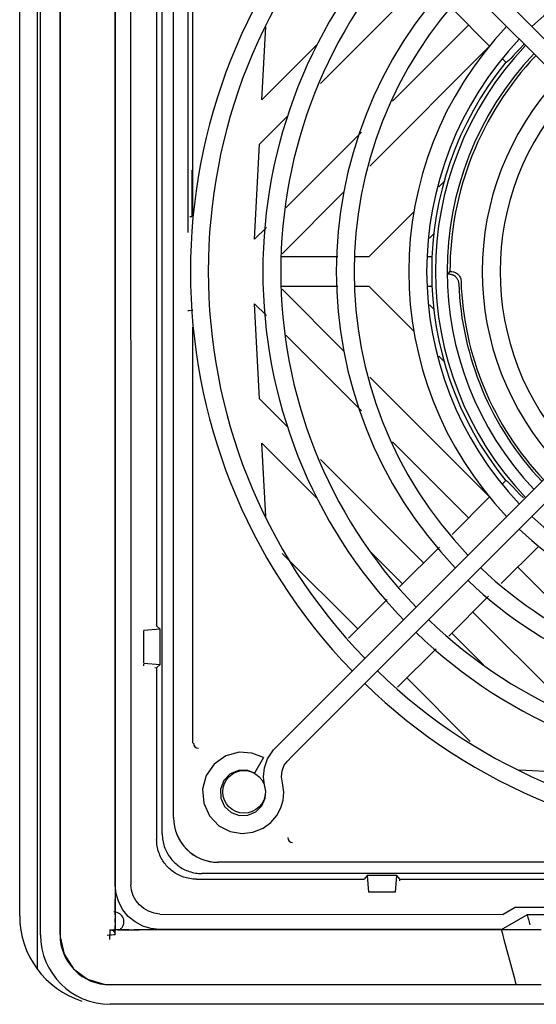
# Model space of a CAD drawing. Header units: inches. Extents: x 0 to 34, y 0 to 22.
# Tile 5 of 8: x 25.7 to 27.8, y 7.7 to 11.6. Entities that reach past the tile are written whole.
import ezdxf

# ---------------------------------------------------------------- set-up
doc = ezdxf.new("R2010")
doc.units = ezdxf.units.IN
doc.header["$LTSCALE"] = 1.87
doc.header["$MEASUREMENT"] = 0
doc.layers.get('0').update_dxf_attribs({"linetype": 'CONTINUOUS'})

msp = doc.modelspace()

# ---------------------------------------------------------------- linework, layer by layer
at = {"color": 7, "linetype": 'Continuous'}
for p, q in [((25.7128, 8.01), (25.7128, 13.2068)), ((25.7837, 7.7974), (25.7837, 13.2068)), ((26.0914, 13.1875), (26.0914, 8.1604)), ((26.1512, 12.9889), (26.153, 8.9346)), ((28.3112, 10.9696), (26.8146, 12.4662)), ((28.3105, 10.8701), (26.7642, 12.4163)), ((26.747, 8.6967), (28.3108, 10.2605)), ((26.153, 8.9346), (26.1534, 8.1334)), ((26.6793, 8.638), (26.6342, 8.6555)), ((26.6793, 8.638), (26.6439, 8.5766)), ((26.6836, 8.5977), (26.6957, 8.6329)), ((26.0914, 8.1745), (26.0914, 8.0767)), ((26.1562, 8.1116), (26.1534, 8.1334)), ((26.0914, 8.085), (26.0914, 8.0036)), ((26.1632, 8.0903), (26.1562, 8.1116)), ((26.1738, 8.0708), (26.1632, 8.0903)), ((26.1879, 8.0536), (26.1738, 8.0708)), ((26.2046, 8.0393), (26.1879, 8.0536)), ((27.6784, 8.0428), (27.6307, 8.0153)), ((29.6527, 8.0429), (27.6784, 8.0429)), ((26.0914, 8.0145), (26.0914, 7.9887)), ((26.224, 8.0283), (26.2046, 8.0393)), ((26.2461, 8.0207), (26.224, 8.0283)), ((26.2693, 8.0175), (26.2461, 8.0207)), ((26.2693, 8.0175), (27.6307, 8.0153)), ((26.0914, 7.9857), (26.0914, 7.9998)), ((26.0914, 7.9887), (26.0914, 7.9728)), ((26.0702, 7.9555), (26.07, 7.9555)), ((26.0702, 7.9555), (26.0872, 7.9555)), ((26.1027, 7.9555), (26.1293, 7.9555)), ((26.1293, 7.9555), (26.1867, 7.9555)), ((27.7812, 7.9555), (26.166, 7.9555)), ((27.6231, 7.9555), (27.6237, 7.9527)), ((27.6237, 7.9527), (27.6261, 7.9444)), ((27.6336, 7.9162), (27.6709, 7.777)), ((27.6709, 7.777), (27.6749, 7.7613))]:
    msp.add_line(p, q, dxfattribs=at)
at = {"color": 6, "linetype": 'Continuous'}
for p, q in [((25.7955, 7.9352), (25.7955, 13.2068)), ((25.8728, 7.9352), (25.8728, 13.1872)), ((26.0921, 8.132), (26.0921, 13.0113)), ((26.2783, 8.3352), (26.2783, 12.795)), ((26.323, 8.3997), (26.323, 12.7305)), ((26.3803, 12.4352), (26.3803, 10.7194)), ((26.3999, 10.7853), (26.3999, 12.4352)), ((26.2561, 11.9706), (26.2561, 9.1597)), ((27.3152, 11.7206), (26.9056, 11.3109)), ((27.5769, 11.4589), (27.4279, 11.6078)), ((26.6737, 11.246), (26.6889, 11.5365)), ((27.192, 11.241), (27.4934, 11.5424)), ((26.6737, 11.246), (26.8931, 11.4655)), ((27.5769, 11.4589), (27.1015, 10.9834)), ((27.6407, 11.3951), (27.6278, 11.408)), ((27.6468, 11.3971), (27.6438, 11.3953)), ((26.775, 11.1804), (26.6644, 11.0698)), ((26.7681, 10.8171), (27.0684, 11.1174)), ((26.6447, 10.6937), (26.6644, 11.0698)), ((26.3955, 10.9665), (26.3955, 10.7829)), ((27.3749, 10.9005), (27.3991, 10.9247)), ((26.9999, 10.8818), (26.7538, 10.6358)), ((26.3931, 10.783), (26.3955, 10.7829)), ((27.0985, 10.6242), (27.2769, 10.8025)), ((26.6447, 10.6937), (26.6911, 10.7401)), ((27.3554, 10.714), (27.3385, 10.6971)), ((26.7529, 10.6242), (26.9745, 10.6242)), ((27.0454, 10.6242), (27.0985, 10.6242)), ((27.3321, 10.6242), (27.3469, 10.6242)), ((27.4163, 10.5616), (27.4195, 10.5648)), ((26.9745, 10.5061), (26.7529, 10.5061)), ((27.0985, 10.5061), (27.0454, 10.5061)), ((27.2769, 10.3277), (27.0985, 10.5061)), ((27.3469, 10.5061), (27.3321, 10.5061)), ((26.7538, 10.4945), (26.9999, 10.2483)), ((26.6644, 10.0604), (26.6447, 10.4365)), ((26.6911, 10.3901), (26.6447, 10.4365)), ((27.3385, 10.4331), (27.3554, 10.4162)), ((26.3999, 8.695), (26.3999, 10.3449)), ((27.0684, 10.0128), (26.7681, 10.3132)), ((27.3991, 10.2055), (27.3749, 10.2297)), ((25.8735, 10.1334), (25.8735, 8.742)), ((27.1015, 10.1468), (27.5765, 9.6717)), ((26.6644, 10.0604), (26.775, 9.9498)), ((26.6889, 9.5937), (26.6737, 9.8842)), ((26.8931, 9.6647), (26.6737, 9.8842)), ((27.4931, 9.5881), (27.192, 9.8892)), ((26.9056, 9.8193), (27.315, 9.4098)), ((27.6275, 9.7227), (27.6403, 9.7355)), ((27.6435, 9.7353), (27.6429, 9.7353)), ((27.6957, 9.6829), (27.7106, 9.6673)), ((27.4277, 9.5227), (27.5765, 9.6717)), ((27.2316, 9.3263), (27.106, 9.4518)), ((27.2199, 9.3146), (27.3776, 9.4725)), ((27.7718, 9.4765), (27.6228, 9.3275)), ((26.7545, 9.447), (27.0536, 9.1479)), ((27.9896, 9.0916), (27.6883, 9.3929)), ((27.0168, 9.1112), (27.1698, 9.2644)), ((27.5727, 9.2774), (27.4149, 9.1196)), ((27.5101, 9.2148), (27.9197, 8.8051)), ((26.2705, 9.1475), (26.2049, 9.1419)), ((26.2049, 9.012), (26.2049, 9.1419)), ((26.2705, 9.1475), (26.2561, 9.1597)), ((26.2705, 9.0063), (26.2705, 9.1475)), ((27.5523, 9.0056), (27.4266, 9.1313)), ((27.3648, 9.0695), (27.2117, 8.9164)), ((26.2049, 9.012), (26.2705, 9.0063)), ((26.2049, 9.0014), (26.2049, 9.0083)), ((26.249, 8.9949), (26.2561, 8.9942)), ((26.2561, 8.9942), (26.2705, 9.0063)), ((26.2561, 8.9942), (26.2561, 8.3131)), ((27.2467, 8.9548), (27.4998, 8.7017)), ((27.9846, 8.5732), (27.6941, 8.5885)), ((26.323, 8.3997), (26.3238, 8.3997)), ((26.5002, 8.2226), (26.5002, 8.2234)), ((30.8309, 8.2226), (26.5002, 8.2226)), ((30.8954, 8.1778), (26.4357, 8.1778)), ((27.0907, 8.1701), (27.0786, 8.1557)), ((27.2089, 8.1701), (27.0907, 8.1701)), ((27.0907, 8.1701), (27.0964, 8.1045)), ((27.2032, 8.1045), (27.2089, 8.1701)), ((27.221, 8.1557), (27.2089, 8.1701)), ((26.0957, 8.0972), (26.0921, 8.132)), ((26.4135, 8.1557), (27.0786, 8.1557)), ((27.221, 8.1557), (30.1101, 8.1557)), ((26.1055, 8.0648), (26.0957, 8.0972)), ((27.2032, 8.1045), (27.0964, 8.1045)), ((26.1218, 8.0345), (26.1055, 8.0648)), ((26.1436, 8.0078), (26.1218, 8.0345)), ((26.1703, 7.986), (26.1436, 8.0078)), ((27.7254, 8.0146), (27.6231, 7.9555)), ((29.6057, 8.0146), (27.7254, 8.0146)), ((26.2006, 7.9696), (26.1703, 7.986)), ((26.233, 7.9598), (26.2006, 7.9696)), ((27.733, 7.9857), (27.7359, 7.9752)), ((26.0592, 7.9342), (26.0695, 7.9348)), ((26.0695, 7.9348), (26.0765, 7.9352)), ((26.0699, 7.951), (26.0697, 7.9439)), ((26.07, 7.9555), (26.0699, 7.951)), ((26.0765, 7.9352), (26.086, 7.9358)), ((26.086, 7.9358), (26.0914, 7.9361)), ((26.2679, 7.9562), (26.233, 7.9598)), ((27.6229, 7.9562), (26.2679, 7.9562)), ((26.2679, 7.9555), (26.2679, 7.9562)), ((26.0691, 7.9227), (26.0688, 7.9162)), ((27.6816, 7.737), (26.0711, 7.737)), ((26.1978, 7.7377), (27.7812, 7.7377)), ((31.26, 7.6596), (26.0711, 7.6596))]:
    msp.add_line(p, q, dxfattribs=at)
for points in [[(25.8735, 12.9975), (25.8735, 12.9078), (25.8735, 12.8156), (25.8735, 12.7206), (25.8735, 12.6221), (25.8735, 12.5195), (25.8735, 10.1334)], [(27.714, 11.4665), (27.7112, 11.4635), (27.6964, 11.4481), (27.6826, 11.4335), (27.6704, 11.4206), (27.6603, 11.4101), (27.6524, 11.4021), (27.6468, 11.3971)], [(27.6407, 11.3951), (27.6411, 11.3952), (27.6416, 11.3952), (27.6422, 11.3953), (27.6427, 11.3953), (27.6433, 11.3953), (27.6438, 11.3953)], [(26.3877, 10.7833), (26.3897, 10.7832), (26.3931, 10.783)], [(27.4123, 10.5554), (27.4124, 10.5569), (27.4131, 10.5584), (27.4145, 10.56), (27.4163, 10.5616)], [(27.4123, 10.5555), (27.4147, 10.5554), (27.4165, 10.5554), (27.4176, 10.5553), (27.4194, 10.5551)], [(27.4194, 10.5551), (27.4204, 10.5549), (27.4215, 10.5548), (27.4226, 10.5546), (27.4237, 10.5543), (27.4249, 10.554), (27.4261, 10.5537), (27.4274, 10.5533), (27.4287, 10.5529), (27.43, 10.5524), (27.4314, 10.5518), (27.4328, 10.5511), (27.4342, 10.5504), (27.4357, 10.5495), (27.4371, 10.5486), (27.4386, 10.5475), (27.4401, 10.5463), (27.4416, 10.545), (27.4431, 10.5435), (27.4445, 10.5419), (27.446, 10.5402), (27.4473, 10.5383), (27.4486, 10.5362), (27.4498, 10.534), (27.4509, 10.5317), (27.4518, 10.5291), (27.4526, 10.5265), (27.4533, 10.5237), (27.4538, 10.5207), (27.4541, 10.5177)], [(27.4195, 10.5657), (27.427, 10.565), (27.4331, 10.564), (27.4377, 10.5627), (27.4415, 10.561), (27.4453, 10.5589), (27.4488, 10.5564)], [(27.4488, 10.5564), (27.4497, 10.5556), (27.4506, 10.5548), (27.4515, 10.5539), (27.4524, 10.5531), (27.4532, 10.5522), (27.454, 10.5512)], [(27.454, 10.5512), (27.4567, 10.5478), (27.4589, 10.5441), (27.4607, 10.5401), (27.4621, 10.5359), (27.463, 10.5315), (27.4634, 10.527)], [(26.3803, 10.4108), (26.3853, 10.411), (26.3941, 10.4113)], [(26.3941, 10.4113), (26.3971, 10.4113), (26.3991, 10.4114), (26.3999, 10.4114)], [(27.6429, 9.7353), (27.6419, 9.7354), (27.6413, 9.7354), (27.6408, 9.7355), (27.6403, 9.7355)], [(27.6435, 9.7353), (27.6463, 9.7336), (27.6519, 9.7286), (27.6598, 9.7207), (27.6699, 9.7101), (27.682, 9.6973), (27.6957, 9.6829)], [(25.8735, 8.742), (25.8735, 8.631), (25.8735, 8.5264), (25.8735, 8.4281), (25.8735, 8.3351), (25.8735, 8.2465), (25.8735, 8.1622), (25.8735, 8.082), (25.8735, 8.004), (25.8737, 7.9277), (25.8889, 7.8588), (25.9263, 7.8008), (25.982, 7.7588), (26.0523, 7.7385), (26.1336, 7.7376), (26.1978, 7.7377)], [(26.2783, 8.3352), (26.2785, 8.3287), (26.2789, 8.3223), (26.2796, 8.3159), (26.2805, 8.3096), (26.2816, 8.3033), (26.283, 8.2971), (26.2846, 8.291), (26.2865, 8.2851), (26.2886, 8.2792)], [(26.4135, 8.1557), (26.4068, 8.1558), (26.4002, 8.1562), (26.3937, 8.1569), (26.3872, 8.1579), (26.3808, 8.1591), (26.3746, 8.1605), (26.3685, 8.1622), (26.3624, 8.1642), (26.3566, 8.1663), (26.3508, 8.1687), (26.3452, 8.1712), (26.3398, 8.174), (26.3345, 8.1769), (26.3294, 8.18), (26.3244, 8.1833), (26.3196, 8.1867), (26.315, 8.1903), (26.3105, 8.194), (26.3063, 8.1978), (26.3022, 8.2018), (26.2982, 8.2059), (26.2944, 8.2101), (26.2907, 8.2146), (26.2872, 8.2192), (26.2837, 8.224), (26.2805, 8.2289), (26.2774, 8.234), (26.2744, 8.2393), (26.2717, 8.2448), (26.2691, 8.2504), (26.2668, 8.2561), (26.2646, 8.262), (26.2627, 8.268), (26.261, 8.2742), (26.2595, 8.2804), (26.2583, 8.2868), (26.2574, 8.2932), (26.2567, 8.2998), (26.2562, 8.3064), (26.2561, 8.3131)], [(26.2886, 8.2792), (26.2909, 8.2734), (26.2935, 8.2678), (26.2962, 8.2623), (26.2992, 8.257), (26.3023, 8.2518), (26.3056, 8.2468), (26.309, 8.2419), (26.3126, 8.2371), (26.3164, 8.2326), (26.3203, 8.2282), (26.3244, 8.2239), (26.3286, 8.2199), (26.333, 8.216), (26.3376, 8.2122), (26.3423, 8.2086), (26.3472, 8.2051), (26.3523, 8.2018), (26.3575, 8.1987), (26.3628, 8.1958), (26.3683, 8.193), (26.3739, 8.1905), (26.3796, 8.1882)], [(26.3796, 8.1882), (26.3855, 8.1861), (26.3915, 8.1842), (26.3976, 8.1826), (26.4037, 8.1812), (26.41, 8.18), (26.4163, 8.1791), (26.4227, 8.1785), (26.4292, 8.178), (26.4357, 8.1778)], [(27.7254, 8.0146), (27.7257, 8.0133), (27.7267, 8.0095), (27.7284, 8.0034), (27.7305, 7.9954), (27.733, 7.9857)], [(25.8728, 7.9352), (25.8738, 7.9157), (25.8766, 7.8965), (25.8814, 7.8776), (25.8879, 7.8593), (25.8962, 7.8417), (25.9062, 7.8251), (25.9178, 7.8094), (25.9309, 7.795), (25.9453, 7.782), (25.9609, 7.7704), (25.9776, 7.7604), (25.9952, 7.752), (26.0135, 7.7455), (26.0324, 7.7408), (26.0515, 7.7379), (26.0711, 7.737)], [(26.0697, 7.9439), (26.0694, 7.9333), (26.0691, 7.9227)]]:
    msp.add_lwpolyline(points, dxfattribs=at)
at = {"color": 7, "linetype": 'Continuous'}
for points in [[(26.678, 8.3575), (26.7091, 8.3805), (26.7326, 8.4082), (26.7488, 8.4391), (26.7574, 8.4692), (26.76, 8.5006), (26.7551, 8.5377), (26.751, 8.5612), (26.7536, 8.5857), (26.7623, 8.6074), (26.7744, 8.6238), (26.7926, 8.642), (28.4436, 10.293)], [(26.6957, 8.6329), (26.7197, 8.669), (26.747, 8.6967)], [(26.5304, 8.6445), (26.4844, 8.6122), (26.4528, 8.5672), (26.4378, 8.5121), (26.4426, 8.4571), (26.4656, 8.4067), (26.5033, 8.3679), (26.5481, 8.3449)], [(26.6342, 8.6555), (26.5838, 8.659), (26.5304, 8.6445)], [(26.6889, 8.5051), (26.6839, 8.5299), (26.6801, 8.5615), (26.6836, 8.5977)], [(26.6439, 8.5766), (26.614, 8.5874), (26.5812, 8.587), (26.5474, 8.5729), (26.5224, 8.5471)], [(26.5224, 8.5471), (26.5092, 8.5125), (26.5106, 8.4771), (26.5258, 8.4444)], [(26.6497, 8.4234), (26.673, 8.4465), (26.6865, 8.4764), (26.6889, 8.5051)], [(26.5258, 8.4444), (26.5519, 8.4206), (26.5841, 8.4088)], [(26.5841, 8.4088), (26.6177, 8.4097), (26.6497, 8.4234)], [(26.5481, 8.3449), (26.5951, 8.3367), (26.6381, 8.3417), (26.678, 8.3575)], [(26.0914, 8.0145), (26.0914, 8.0296), (26.0914, 8.0451), (26.0914, 8.0607), (26.0914, 8.0767)], [(26.0914, 7.9732), (26.0914, 7.9522), (26.0914, 7.9522)], [(26.0914, 7.9361), (26.0914, 7.9514), (26.0914, 7.9721)], [(26.07, 7.9555), (26.0739, 7.9554), (26.0749, 7.9552), (26.0766, 7.9548), (26.0784, 7.9542), (26.0799, 7.9536), (26.083, 7.9517), (26.0896, 7.9435), (26.0914, 7.9361)], [(26.1454, 7.9555), (26.1223, 7.9555), (26.1029, 7.9555), (26.086, 7.9555)], [(27.6261, 7.9444), (27.6296, 7.932), (27.6336, 7.9162)], [(27.6749, 7.7613), (27.6785, 7.7486), (27.6809, 7.7405), (27.6815, 7.7377)]]:
    msp.add_lwpolyline(points, dxfattribs=at)
at = {"color": 6, "linetype": 'Continuous'}
msp.add_circle((26.6026, 8.5021), 0.0846, dxfattribs=at)
at = {"color": 7, "linetype": 'Continuous'}
for centre, radius, start, end in [((28.6655, 10.5651), 2.2756, 135.8958, 224.1042), ((28.6655, 10.5651), 2.2047, 135.9246, 224.0754), ((28.6655, 10.5651), 1.9882, 136.0253, 223.9747), ((28.6655, 10.5651), 1.9173, 136.0632, 223.9368), ((28.6656, 10.5651), 1.3386, 90.0005, 133.4816), ((28.6655, 10.5651), 1.6969, 136.2043, 223.7958), ((28.6655, 10.5651), 1.626, 136.2568, 223.7433), ((28.6656, 10.5651), 1.4095, 136.4423, 223.5572), ((28.6656, 10.5651), 1.3386, 136.5187, 223.4809), ((28.6655, 10.5651), 1.1181, 136.8233, 223.1766), ((28.6655, 10.5651), 1.0472, 136.9411, 223.0587), ((28.6656, 10.5651), 1.3386, 226.518, 269.9995), ((28.6656, 10.5651), 1.4095, 226.4417, 269.9995), ((28.6655, 10.5651), 1.626, 226.2566, 269.9998), ((28.6655, 10.5651), 1.6969, 226.2041, 269.9998), ((28.6655, 10.5651), 1.9173, 226.0632, 270), ((28.6655, 10.5651), 1.9882, 226.0253, 270), ((28.6655, 10.5651), 2.2047, 225.9246, 270), ((28.6655, 10.5651), 2.2756, 225.8958, 270), ((26.0671, 8.01), 0.3543, 180, 252.2916)]:
    msp.add_arc(centre, radius, start, end, dxfattribs=at)
at = {"color": 6, "linetype": 'Continuous'}
for centre, radius, start, end in [((28.6655, 10.5651), 1.3035, 136.5362, 223.4638), ((28.6655, 10.5651), 1.2571, 136.6153, 223.3847), ((28.6655, 10.5651), 1.2461, 136.6295, 179.9748), ((28.6655, 10.5651), 1.3186, 140.9736, 219.0018), ((28.6655, 10.5651), 1.2124, 182.2423, 223.3131), ((28.6655, 10.5651), 1.2028, 181.8153, 223.3118), ((26.4214, 8.695), 0.0197, 180, 270), ((26.5002, 8.3997), 0.1772, 180, 270), ((26.5002, 8.3997), 0.1768, 180, 270), ((26.7955, 8.321), 0.0197, 180, 270), ((26.0868, 7.9864), 0.0394, 308.1536, 90), ((26.0711, 7.9352), 0.2756, 180, 270)]:
    msp.add_arc(centre, radius, start, end, dxfattribs=at)
msp.add_ellipse((27.2034, 8.0592), major_axis=(0.0174, 0.0984), ratio=0.025788, start_param=-0.425912, end_param=-0.196808, dxfattribs=at)

doc.saveas('drawing.dxf')
